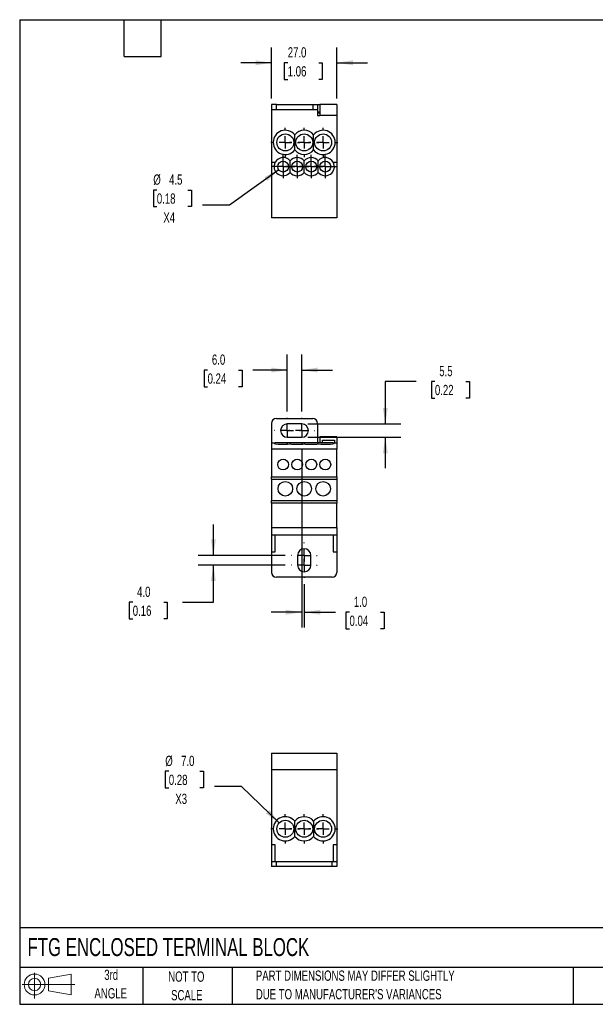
# Model space of a CAD drawing. Header units: millimetres. Extents: x 13 to 546, y 13 to 419.
# Tile 1 of 2: x 13 to 250, y 13 to 419. Entities that reach past the tile are written whole.
import ezdxf

# ---------------------------------------------------------------- set-up
doc = ezdxf.new("R2010")
doc.units = ezdxf.units.MM
doc.header["$LTSCALE"] = 2
doc.linetypes.add('CENTERX2', pattern=[20.32, 12.7, -2.54, 2.54, -2.54])
doc.layers.add('CENTER', color=40, linetype='CENTERX2')
doc.layers.add('SLD-DEFPOINTS', color=7, linetype='Continuous')
doc.layers.add('DIMENSIONS', color=140, linetype='Continuous', lineweight=25)
doc.layers.add('TEXT', color=140, linetype='Continuous', lineweight=25)
doc.styles.add('SLDTEXTSTYLE0', font='TXT', dxfattribs={"width": 0.7})
doc.dimstyles.new('SLDDIMSTYLE0', dxfattribs={"dimtxt": 4.316016, "dimasz": 6.604, "dimexe": 0, "dimexo": 0.0625, "dimgap": 1.079004, "dimtad": 0, "dimtih": 1, "dimtoh": 1, "dimrnd": 1e-09, "dimzin": 4, "dimdsep": 46, "dimtxsty": 'SLDTEXTSTYLE0', "dimsah": 1, "dimcen": 0.09, "dimadec": 0, "dimazin": 1, "dimtfac": 1, "dimtmove": 0, "dimatfit": 0, "dimfxl": 0, "dimfrac": 2, "dimtolj": 1, "dimtzin": 12, "dimarcsym": 0})
doc.dimstyles.new('SLDDIMSTYLE1', dxfattribs={"dimtxt": 4.316016, "dimasz": 6.604, "dimexe": 0, "dimexo": 0.0625, "dimgap": 1.079004, "dimtad": 0, "dimtih": 1, "dimtoh": 1, "dimrnd": 1e-09, "dimzin": 12, "dimdsep": 46, "dimtxsty": 'SLDTEXTSTYLE0', "dimsah": 1, "dimcen": 0.09, "dimadec": 0, "dimazin": 3, "dimtfac": 1, "dimtmove": 0, "dimatfit": 0, "dimfxl": 0, "dimfrac": 2, "dimtolj": 1, "dimtzin": 12, "dimarcsym": 0})
doc.dimstyles.new('SLDDIMSTYLE3', dxfattribs={"dimtxt": 4.316016, "dimasz": 6.604, "dimexe": 0, "dimexo": 0.0625, "dimgap": 1.079004, "dimtad": 0, "dimtih": 1, "dimtoh": 1, "dimrnd": 1e-09, "dimzin": 12, "dimdsep": 46, "dimtxsty": 'SLDTEXTSTYLE0', "dimsah": 1, "dimcen": 0, "dimadec": 0, "dimazin": 3, "dimtfac": 1, "dimtofl": 0, "dimtmove": 0, "dimatfit": 3, "dimfxl": 0, "dimfrac": 2, "dimtolj": 1, "dimtzin": 12, "dimarcsym": 0})
doc.dimstyles.new('SLDDIMSTYLE4', dxfattribs={"dimtxt": 4.316016, "dimasz": 6.604, "dimexe": 0, "dimexo": 0.0625, "dimgap": 1.079004, "dimtad": 0, "dimtih": 1, "dimtoh": 1, "dimrnd": 1e-09, "dimzin": 4, "dimdsep": 46, "dimtxsty": 'SLDTEXTSTYLE0', "dimsah": 1, "dimcen": 0, "dimadec": 0, "dimazin": 1, "dimtfac": 1, "dimtofl": 0, "dimtmove": 0, "dimatfit": 3, "dimfxl": 0, "dimfrac": 2, "dimtolj": 1, "dimtzin": 12, "dimarcsym": 0})

# ---------------------------------------------------------------- blocks, each defined once
blk = doc.blocks.new('Block11')
at = {"color": 7, "linetype": 'Continuous', "lineweight": 18}
for p, q in [((5.18, 10.62), (5.18, 0)), ((10.96, 8.33), (20.35, 10.06)), ((10.96, 3.19), (10.96, 8.33)), ((20.35, 10.06), (20.35, 1.46)), ((0, 5.76), (21.75, 5.76)), ((10.96, 3.19), (20.35, 1.46))]:
    blk.add_line(p, q, dxfattribs=at)
for radius in [4.3, 2.57]:
    blk.add_circle((5.18, 5.76), radius, dxfattribs=at)
blk = doc.blocks.new('Block12')
at = {"layer": 'SLD-DEFPOINTS'}
blk.add_blockref('Block11', (0, 0), dxfattribs=at)
blk = doc.blocks.new('_D')
at = {"layer": 'DIMENSIONS'}
for p, q in [((92.71, 197.99), (92.71, 210.69)), ((122.39, 197.99), (86.36, 197.99)), ((122.39, 193.99), (86.36, 193.99)), ((92.71, 178.67), (92.71, 193.99)), ((59.4, 178.67), (57.95, 178.67)), ((57.95, 178.67), (57.95, 171.81)), ((72.23, 178.67), (73.68, 178.67)), ((73.68, 178.67), (73.68, 171.81)), ((80.01, 178.67), (92.71, 178.67)), ((57.95, 171.81), (59.4, 171.81)), ((73.68, 171.81), (72.23, 171.81))]:
    blk.add_line(p, q, dxfattribs=at)
for points in [[(92.71, 197.99), (93.73, 204.59), (91.7, 204.59)], [(92.71, 193.99), (91.7, 187.39), (93.73, 187.39)]]:
    blk.add_solid(points, dxfattribs=at)
at = {"layer": 'DIMENSIONS', "char_height": 4.233, "attachment_point": 1, "style": 'SLDTEXTSTYLE0'}
for s, insert in [('4.0', (61.2, 185.09)), ('0.16', (59.4, 177.27))]:
    blk.add_mtext(s, dxfattribs=dict(at, insert=insert))
blk = doc.blocks.new('_D_1')
at = {"layer": 'DIMENSIONS'}
for p, q in [((123.22, 257.32), (123.22, 280.84)), ((129.22, 257.32), (129.22, 280.84)), ((90.31, 274.49), (88.86, 274.49)), ((88.86, 274.49), (88.86, 267.63)), ((103.13, 274.49), (104.58, 274.49)), ((104.58, 274.49), (104.58, 267.63)), ((123.22, 274.49), (108.98, 274.49)), ((129.22, 274.49), (141.92, 274.49)), ((88.86, 267.63), (90.31, 267.63)), ((104.58, 267.63), (103.13, 267.63))]:
    blk.add_line(p, q, dxfattribs=at)
for points in [[(123.22, 274.49), (116.62, 275.51), (116.62, 273.47)], [(129.22, 274.49), (135.82, 273.47), (135.82, 275.51)]]:
    blk.add_solid(points, dxfattribs=at)
at = {"layer": 'DIMENSIONS', "char_height": 4.233, "attachment_point": 1, "style": 'SLDTEXTSTYLE0'}
for s, insert in [('6.0', (92.1, 280.91)), ('0.24', (90.31, 273.09))]:
    blk.add_mtext(s, dxfattribs=dict(at, insert=insert))
blk = doc.blocks.new('_D_2')
at = {"layer": 'DIMENSIONS'}
for p, q in [((129.22, 241.66), (129.22, 168.18)), ((130.22, 186.16), (130.22, 168.18)), ((129.22, 174.53), (116.52, 174.53)), ((130.22, 174.53), (143.08, 174.53)), ((148.93, 174.53), (147.48, 174.53)), ((147.48, 174.53), (147.48, 167.67)), ((161.75, 174.53), (163.2, 174.53)), ((163.2, 174.53), (163.2, 167.67)), ((147.48, 167.67), (148.93, 167.67)), ((163.2, 167.67), (161.75, 167.67))]:
    blk.add_line(p, q, dxfattribs=at)
for points in [[(129.22, 174.53), (122.62, 175.54), (122.62, 173.51)], [(130.22, 174.53), (136.82, 173.51), (136.82, 175.54)]]:
    blk.add_solid(points, dxfattribs=at)
at = {"layer": 'DIMENSIONS', "char_height": 4.233, "attachment_point": 1, "style": 'SLDTEXTSTYLE0'}
for s, insert in [('1.0', (150.72, 180.95)), ('0.04', (148.93, 173.12))]:
    blk.add_mtext(s, dxfattribs=dict(at, insert=insert))
blk = doc.blocks.new('_D_3')
at = {"layer": 'DIMENSIONS'}
for p, q in [((176.42, 269.77), (163.72, 269.77)), ((163.72, 269.77), (163.72, 252.24)), ((184.2, 269.77), (182.75, 269.77)), ((182.75, 269.77), (182.75, 262.91)), ((197.03, 269.77), (198.48, 269.77)), ((198.48, 269.77), (198.48, 262.91)), ((182.75, 262.91), (184.2, 262.91)), ((198.48, 262.91), (197.03, 262.91)), ((131.76, 252.24), (170.07, 252.24)), ((131.76, 246.74), (170.07, 246.74)), ((163.72, 246.74), (163.72, 234.04))]:
    blk.add_line(p, q, dxfattribs=at)
for points in [[(163.72, 252.24), (164.74, 258.84), (162.7, 258.84)], [(163.72, 246.74), (162.7, 240.14), (164.74, 240.14)]]:
    blk.add_solid(points, dxfattribs=at)
at = {"layer": 'DIMENSIONS', "char_height": 4.233, "attachment_point": 1, "style": 'SLDTEXTSTYLE0'}
for s, insert in [('5.5', (186, 276.19)), ('0.22', (184.2, 268.37))]:
    blk.add_mtext(s, dxfattribs=dict(at, insert=insert))
blk = doc.blocks.new('SW_CENTERMARKSYMBOL_0')
at = {"layer": 'CENTER', "color": 0}
for p, q in [((0, 5.08), (0, 5.29)), ((-5.08, 0), (-5.29, 0)), ((0, 0), (-2.54, 0)), ((0, 0), (0, 2.54)), ((0, 0), (0, -2.54)), ((0, 0), (2.54, 0)), ((5.08, 0), (5.29, 0)), ((0, -5.08), (0, -5.29))]:
    blk.add_line(p, q, dxfattribs=at)
blk = doc.blocks.new('SW_CENTERMARKSYMBOL_1')
at = {"layer": 'CENTER', "color": 0}
for p, q in [((0, 5.08), (0, 5.29)), ((-5.08, 0), (-5.29, 0)), ((0, 0), (-2.54, 0)), ((0, 0), (0, 2.54)), ((0, 0), (0, -2.54)), ((0, 0), (2.54, 0)), ((5.08, 0), (5.29, 0)), ((0, -5.08), (0, -5.29))]:
    blk.add_line(p, q, dxfattribs=at)
blk = doc.blocks.new('SW_CENTERMARKSYMBOL_2')
at = {"layer": 'CENTER', "color": 0}
for p, q in [((0, 5.08), (0, 5.29)), ((-5.08, 0), (-5.29, 0)), ((0, 0), (-2.54, 0)), ((0, 0), (0, 2.54)), ((0, 0), (0, -2.54)), ((0, 0), (2.54, 0)), ((5.08, 0), (5.29, 0)), ((0, -5.08), (0, -5.29))]:
    blk.add_line(p, q, dxfattribs=at)
blk = doc.blocks.new('SW_CENTERMARKSYMBOL_3')
at = {"layer": 'CENTER', "color": 0}
for p, q in [((0, 5.08), (0, 5.29)), ((-5.08, 0), (-5.29, 0)), ((0, 0), (-2.54, 0)), ((0, 0), (0, 2.54)), ((0, 0), (0, -2.54)), ((0, 0), (2.54, 0)), ((5.08, 0), (5.29, 0)), ((0, -5.08), (0, -5.29))]:
    blk.add_line(p, q, dxfattribs=at)
blk = doc.blocks.new('_D_8')
at = {"layer": 'DIMENSIONS'}
for p, q in [((116.72, 386.6), (116.72, 407.66)), ((143.72, 386.6), (143.72, 407.66)), ((116.72, 401.31), (104.02, 401.31)), ((123.41, 401.31), (121.96, 401.31)), ((121.96, 401.31), (121.96, 394.45)), ((136.23, 401.31), (137.68, 401.31)), ((137.68, 401.31), (137.68, 394.45)), ((143.72, 401.31), (156.42, 401.31)), ((121.96, 394.45), (123.41, 394.45)), ((137.68, 394.45), (136.23, 394.45))]:
    blk.add_line(p, q, dxfattribs=at)
for points in [[(116.72, 401.31), (110.12, 402.33), (110.12, 400.3)], [(143.72, 401.31), (150.32, 400.3), (150.32, 402.33)]]:
    blk.add_solid(points, dxfattribs=at)
at = {"layer": 'DIMENSIONS', "char_height": 4.233, "attachment_point": 1, "style": 'SLDTEXTSTYLE0'}
for s, insert in [('27.0', (123.41, 407.74)), ('1.06', (123.41, 399.91))]:
    blk.add_mtext(s, dxfattribs=dict(at, insert=insert))
blk = doc.blocks.new('_D_9')
at = {"layer": 'DIMENSIONS'}
for p, q in [((119.69, 357.15), (99.37, 342.53)), ((69.35, 348.79), (67.91, 348.79)), ((67.91, 348.79), (67.91, 341.93)), ((82.18, 348.79), (83.63, 348.79)), ((83.63, 348.79), (83.63, 341.93)), ((67.91, 341.93), (69.35, 341.93)), ((83.63, 341.93), (82.18, 341.93)), ((99.37, 342.53), (88.25, 342.53))]:
    blk.add_line(p, q, dxfattribs=at)
blk.add_solid([(119.69, 357.15), (113.74, 354.12), (114.93, 352.47)], dxfattribs=at)
at = {"layer": 'DIMENSIONS', "char_height": 4.233, "attachment_point": 1, "style": 'SLDTEXTSTYLE0'}
for s, insert in [('%%c', (67.89, 355.22)), ('4.5', (74.41, 355.22)), ('0.18', (69.35, 347.39)), ('X4', (72.04, 339.56))]:
    blk.add_mtext(s, dxfattribs=dict(at, insert=insert))
blk = doc.blocks.new('SW_CENTERMARKSYMBOL_4')
at = {"layer": 'CENTER', "color": 0}
for p, q in [((0, 2.54), (0, 4.79)), ((-2.54, 0), (-4.79, 0)), ((0, 0), (-2.54, 0)), ((0, 0), (0, 2.54)), ((0, 0), (0, -2.54)), ((0, 0), (2.54, 0)), ((2.54, 0), (4.79, 0)), ((0, -2.54), (0, -4.79))]:
    blk.add_line(p, q, dxfattribs=at)
blk = doc.blocks.new('SW_CENTERMARKSYMBOL_5')
at = {"layer": 'CENTER', "color": 0}
for p, q in [((0, 2.54), (0, 4.79)), ((-2.54, 0), (-4.79, 0)), ((0, 0), (-2.54, 0)), ((0, 0), (0, 2.54)), ((0, 0), (0, -2.54)), ((0, 0), (2.54, 0)), ((2.54, 0), (4.79, 0)), ((0, -2.54), (0, -4.79))]:
    blk.add_line(p, q, dxfattribs=at)
blk = doc.blocks.new('SW_CENTERMARKSYMBOL_6')
at = {"layer": 'CENTER', "color": 0}
for p, q in [((0, 2.54), (0, 4.79)), ((-2.54, 0), (-4.79, 0)), ((0, 0), (-2.54, 0)), ((0, 0), (0, 2.54)), ((0, 0), (0, -2.54)), ((0, 0), (2.54, 0)), ((2.54, 0), (4.79, 0)), ((0, -2.54), (0, -4.79))]:
    blk.add_line(p, q, dxfattribs=at)
blk = doc.blocks.new('SW_CENTERMARKSYMBOL_7')
at = {"layer": 'CENTER', "color": 0}
for p, q in [((0, 2.54), (0, 4.79)), ((-2.54, 0), (-4.79, 0)), ((0, 0), (-2.54, 0)), ((0, 0), (0, 2.54)), ((0, 0), (0, -2.54)), ((0, 0), (2.54, 0)), ((2.54, 0), (4.79, 0)), ((0, -2.54), (0, -4.79))]:
    blk.add_line(p, q, dxfattribs=at)
blk = doc.blocks.new('SW_CENTERMARKSYMBOL_8')
at = {"layer": 'CENTER', "color": 0}
for p, q in [((0, 5.08), (0, 6.04)), ((-5.08, 0), (-6.04, 0)), ((0, 0), (-2.54, 0)), ((0, 0), (0, 2.54)), ((0, 0), (0, -2.54)), ((0, 0), (2.54, 0)), ((5.08, 0), (6.04, 0)), ((0, -5.08), (0, -6.04))]:
    blk.add_line(p, q, dxfattribs=at)
blk = doc.blocks.new('SW_CENTERMARKSYMBOL_9')
at = {"layer": 'CENTER', "color": 0}
for p, q in [((0, 5.08), (0, 6.04)), ((-5.08, 0), (-6.04, 0)), ((0, 0), (-2.54, 0)), ((0, 0), (0, 2.54)), ((0, 0), (0, -2.54)), ((0, 0), (2.54, 0)), ((5.08, 0), (6.04, 0)), ((0, -5.08), (0, -6.04))]:
    blk.add_line(p, q, dxfattribs=at)
blk = doc.blocks.new('SW_CENTERMARKSYMBOL_10')
at = {"layer": 'CENTER', "color": 0}
for p, q in [((0, 5.08), (0, 6.04)), ((-5.08, 0), (-6.04, 0)), ((0, 0), (-2.54, 0)), ((0, 0), (0, 2.54)), ((0, 0), (0, -2.54)), ((0, 0), (2.54, 0)), ((5.08, 0), (6.04, 0)), ((0, -5.08), (0, -6.04))]:
    blk.add_line(p, q, dxfattribs=at)
blk = doc.blocks.new('_D_10')
at = {"layer": 'DIMENSIONS'}
for p, q in [((74.3, 108.87), (72.85, 108.87)), ((72.85, 108.87), (72.85, 102.01)), ((87.13, 108.87), (88.58, 108.87)), ((88.58, 108.87), (88.58, 102.01)), ((72.85, 102.01), (74.3, 102.01)), ((88.58, 102.01), (87.13, 102.01)), ((104.31, 102.6), (93.2, 102.6)), ((119.9, 87.57), (104.31, 102.6))]:
    blk.add_line(p, q, dxfattribs=at)
blk.add_solid([(119.9, 87.57), (115.85, 92.88), (114.44, 91.42)], dxfattribs=at)
at = {"layer": 'DIMENSIONS', "char_height": 4.233, "attachment_point": 1, "style": 'SLDTEXTSTYLE0'}
for s, insert in [('%%c', (72.84, 115.29)), ('7.0', (79.36, 115.29)), ('0.28', (74.3, 107.46)), ('X3', (76.99, 99.64))]:
    blk.add_mtext(s, dxfattribs=dict(at, insert=insert))
blk = doc.blocks.new('SW_CENTERMARKSYMBOL_11')
at = {"layer": 'CENTER', "color": 0}
for p, q in [((0, 5.08), (0, 6.04)), ((-5.08, 0), (-6.04, 0)), ((0, 0), (-2.54, 0)), ((0, 0), (0, 2.54)), ((0, 0), (0, -2.54)), ((0, 0), (2.54, 0)), ((5.08, 0), (6.04, 0)), ((0, -5.08), (0, -6.04))]:
    blk.add_line(p, q, dxfattribs=at)
blk = doc.blocks.new('SW_CENTERMARKSYMBOL_12')
at = {"layer": 'CENTER', "color": 0}
for p, q in [((0, 5.08), (0, 6.04)), ((-5.08, 0), (-6.04, 0)), ((0, 0), (-2.54, 0)), ((0, 0), (0, 2.54)), ((0, 0), (0, -2.54)), ((0, 0), (2.54, 0)), ((5.08, 0), (6.04, 0)), ((0, -5.08), (0, -6.04))]:
    blk.add_line(p, q, dxfattribs=at)
blk = doc.blocks.new('SW_CENTERMARKSYMBOL_13')
at = {"layer": 'CENTER', "color": 0}
for p, q in [((0, 5.08), (0, 6.04)), ((-5.08, 0), (-6.04, 0)), ((0, 0), (-2.54, 0)), ((0, 0), (0, 2.54)), ((0, 0), (0, -2.54)), ((0, 0), (2.54, 0)), ((5.08, 0), (6.04, 0)), ((0, -5.08), (0, -6.04))]:
    blk.add_line(p, q, dxfattribs=at)

msp = doc.modelspace()

# ---------------------------------------------------------------- linework, layer by layer
for p, q in [((116.719, 384.063), (116.719, 382.063)), ((118.719, 384.063), (116.719, 384.063)), ((116.719, 382.063), (118.719, 382.063)), ((116.719, 382.063), (116.719, 360.263)), ((118.719, 382.063), (118.719, 384.063)), ((118.719, 384.063), (133.719, 384.063)), ((118.719, 382.063), (133.719, 382.063)), ((133.719, 384.063), (133.719, 382.063)), ((133.719, 384.063), (135.719, 384.063)), ((133.719, 382.063), (135.719, 382.063)), ((135.719, 384.063), (135.719, 382.063)), ((135.719, 384.063), (136.719, 384.063)), ((135.719, 382.063), (135.719, 379.563)), ((136.719, 384.063), (136.719, 379.563)), ((143.719, 384.063), (136.719, 384.063)), ((143.719, 384.063), (143.719, 379.563)), ((135.719, 381.063), (136.719, 381.063)), ((136.719, 380.563), (135.719, 380.563)), ((135.719, 379.563), (136.719, 379.563)), ((143.719, 379.563), (136.719, 379.563)), ((143.719, 379.563), (143.719, 360.263)), ((116.719, 360.263), (118.229, 360.263)), ((116.719, 360.263), (116.719, 337.263)), ((142.209, 360.263), (143.719, 360.263)), ((143.719, 360.263), (143.719, 337.263)), ((143.719, 337.263), (116.719, 337.263)), ((116.719, 252.491), (116.719, 244.491)), ((118.719, 254.491), (133.719, 254.491)), ((129.219, 252.241), (123.219, 252.241)), ((135.719, 252.491), (135.719, 244.491)), ((116.719, 244.491), (118.229, 244.491)), ((116.719, 244.491), (116.719, 241.901)), ((124.419, 244.491), (118.229, 244.491)), ((123.219, 246.741), (129.219, 246.741)), ((124.419, 244.491), (124.419, 244.02)), ((130.219, 244.491), (124.419, 244.491)), ((130.219, 244.491), (130.219, 244.02)), ((136.019, 244.491), (130.219, 244.491)), ((136.019, 244.02), (136.019, 244.491)), ((142.209, 244.491), (136.019, 244.491)), ((136.719, 246.991), (136.719, 244.491)), ((143.719, 246.991), (136.719, 246.991)), ((137.719, 245.491), (142.719, 245.491)), ((137.719, 244.491), (137.719, 245.491)), ((142.209, 244.491), (143.719, 244.491)), ((142.719, 245.491), (142.719, 244.491)), ((143.719, 246.991), (143.719, 244.491)), ((143.719, 244.491), (143.719, 241.901)), ((143.719, 241.901), (116.719, 241.901)), ((116.719, 241.901), (116.719, 230.391)), ((143.719, 230.391), (143.719, 241.901)), ((116.719, 230.391), (143.719, 230.391)), ((116.719, 229.391), (116.719, 230.391)), ((116.719, 229.391), (143.719, 229.391)), ((116.719, 229.391), (116.719, 220.491)), ((143.719, 230.391), (143.719, 229.391)), ((143.719, 229.391), (143.719, 220.491)), ((143.719, 220.491), (116.719, 220.491)), ((116.719, 219.491), (116.719, 220.491)), ((143.719, 219.491), (116.719, 219.491)), ((116.719, 219.491), (116.719, 209.491)), ((143.719, 220.491), (143.719, 219.491)), ((143.719, 209.491), (143.719, 219.491)), ((116.719, 209.491), (143.719, 209.491)), ((116.719, 209.491), (116.719, 206.491)), ((143.719, 209.491), (143.719, 206.491)), ((116.719, 206.491), (143.719, 206.491)), ((116.719, 206.491), (116.719, 199.491)), ((118.219, 199.491), (118.219, 206.491)), ((142.219, 206.491), (142.219, 199.491)), ((143.719, 206.491), (143.719, 199.491)), ((116.719, 199.491), (118.219, 199.491)), ((116.719, 199.491), (116.719, 190.991)), ((142.219, 199.491), (143.719, 199.491)), ((143.719, 199.491), (143.719, 190.991)), ((127.469, 197.991), (127.469, 193.991)), ((132.969, 193.991), (132.969, 197.991)), ((141.719, 188.991), (118.719, 188.991)), ((116.719, 116.336), (143.719, 116.336)), ((116.719, 116.336), (116.719, 109.586)), ((143.719, 116.336), (143.719, 109.586)), ((116.719, 109.586), (143.719, 109.586)), ((116.719, 109.586), (116.719, 78.536)), ((143.719, 109.586), (143.719, 78.536)), ((118.219, 78.536), (116.719, 78.536)), ((116.719, 78.536), (116.719, 71.536)), ((118.219, 71.536), (118.219, 78.536)), ((142.219, 78.536), (142.219, 71.536)), ((143.719, 78.536), (142.219, 78.536)), ((143.719, 78.536), (143.719, 71.536)), ((116.719, 71.536), (116.719, 69.536)), ((118.719, 71.536), (116.719, 71.536)), ((118.719, 69.536), (116.719, 69.536)), ((118.719, 69.536), (118.719, 71.536)), ((141.719, 71.536), (118.719, 71.536)), ((141.719, 69.536), (118.719, 69.536)), ((141.719, 69.536), (141.719, 71.536)), ((143.719, 71.536), (141.719, 71.536)), ((143.719, 69.536), (141.719, 69.536)), ((143.719, 71.536), (143.719, 69.536))]:
    msp.add_line(p, q)
for centre, radius in [((122.419, 368.463), 3.5), ((130.219, 368.463), 3.5), ((138.019, 368.463), 3.5), ((121.519, 358.463), 2.25), ((127.319, 358.463), 2.25), ((133.119, 358.463), 2.25), ((138.919, 358.463), 2.25), ((121.519, 235.491), 2.25), ((127.319, 235.491), 2.25), ((133.119, 235.491), 2.25), ((138.919, 235.491), 2.25), ((122.419, 225.491), 3), ((130.219, 225.491), 3), ((138.019, 225.491), 3), ((122.419, 85.136), 3.5), ((130.219, 85.136), 3.5), ((138.019, 85.136), 3.5)]:
    msp.add_circle(centre, radius)
for centre, radius, start, end in [((122.419, 368.463), 5, 38.73942, 321.26058), ((130.219, 368.463), 5, 38.73942, 141.26058), ((138.019, 368.463), 5, 218.73942, 141.26058), ((121.519, 358.463), 3.75, 39.34583, 151.3146), ((127.319, 358.463), 3.75, 39.34583, 140.65417), ((130.219, 368.463), 5, 218.73942, 321.26058), ((133.119, 358.463), 3.75, 39.34583, 140.65417), ((138.919, 358.463), 3.75, 28.6854, 140.65417), ((121.519, 358.463), 3.75, 151.3146, 320.65417), ((138.919, 358.463), 3.75, 219.34583, 28.6854), ((127.319, 358.463), 3.75, 219.34583, 320.65417), ((133.119, 358.463), 3.75, 219.34583, 320.65417), ((118.719, 252.491), 2, 90, 180), ((123.219, 249.491), 2.75, 90, 270), ((129.219, 249.491), 2.75, 270, 90), ((133.719, 252.491), 2, 0, 90), ((130.219, 197.991), 2.75, 0, 180), ((130.219, 193.991), 2.75, 180, 0), ((118.719, 190.991), 2, 180, 270), ((141.719, 190.991), 2, 270, 0), ((122.419, 85.136), 5, 38.73942, 321.26058), ((130.219, 85.136), 5, 38.73942, 141.26058), ((138.019, 85.136), 5, 218.73942, 141.26058), ((130.219, 85.136), 5, 218.73942, 321.26058)]:
    msp.add_arc(centre, radius, start, end)
for centre, start_param, end_param in [((121.519, 244.288), 2.6409379, 5.596471), ((127.319, 244.288), 3.8283069, 5.596471), ((133.119, 244.288), 3.8283069, 5.596471), ((138.919, 244.288), 3.8283069, 6.78384)]:
    msp.add_ellipse(centre, major_axis=(3.75, 0), ratio=0.1126126, start_param=start_param, end_param=end_param)
for points, knots in [([(126.319, 365.334), (126.319, 365.555), (126.319, 365.782), (126.319, 366.255), (126.319, 366.5), (126.319, 367.02), (126.319, 367.291), (126.319, 367.719), (126.319, 367.867), (126.319, 368.164), (126.319, 368.313), (126.319, 368.612), (126.319, 368.764), (126.319, 369.061), (126.319, 369.206), (126.319, 369.635), (126.319, 369.909), (126.319, 370.424), (126.319, 370.669), (126.319, 371.142), (126.319, 371.37), (126.319, 371.591)], [0, 0, 0, 0, 0.125, 0.125, 0.25, 0.25, 0.375, 0.375, 0.4375, 0.4375, 0.5, 0.5, 0.5625, 0.5625, 0.625, 0.625, 0.75, 0.75, 0.875, 0.875, 1, 1, 1, 1]), ([(134.119, 365.334), (134.119, 365.555), (134.119, 365.782), (134.119, 366.255), (134.119, 366.5), (134.119, 367.02), (134.119, 367.291), (134.119, 367.719), (134.119, 367.867), (134.119, 368.164), (134.119, 368.313), (134.119, 368.612), (134.119, 368.764), (134.119, 369.061), (134.119, 369.206), (134.119, 369.635), (134.119, 369.909), (134.119, 370.424), (134.119, 370.669), (134.119, 371.142), (134.119, 371.37), (134.119, 371.591)], [0, 0, 0, 0, 0.125, 0.125, 0.25, 0.25, 0.375, 0.375, 0.4375, 0.4375, 0.5, 0.5, 0.5625, 0.5625, 0.625, 0.625, 0.75, 0.75, 0.875, 0.875, 1, 1, 1, 1]), ([(124.419, 356.085), (124.419, 356.421), (124.419, 356.772), (124.419, 357.364), (124.419, 357.57), (124.419, 357.896), (124.419, 358.009), (124.419, 358.234), (124.419, 358.348), (124.419, 358.577), (124.419, 358.693), (124.419, 358.919), (124.419, 359.029), (124.419, 359.356), (124.419, 359.563), (124.419, 360.15), (124.419, 360.504), (124.419, 360.84)], [0, 0, 0, 0, 0.25, 0.25, 0.375, 0.375, 0.4375, 0.4375, 0.5, 0.5, 0.5625, 0.5625, 0.625, 0.625, 0.75, 0.75, 1, 1, 1, 1]), ([(130.219, 356.085), (130.219, 356.421), (130.219, 356.772), (130.219, 357.364), (130.219, 357.57), (130.219, 357.896), (130.219, 358.009), (130.219, 358.234), (130.219, 358.348), (130.219, 358.577), (130.219, 358.693), (130.219, 358.919), (130.219, 359.029), (130.219, 359.356), (130.219, 359.563), (130.219, 360.15), (130.219, 360.504), (130.219, 360.84)], [0, 0, 0, 0, 0.25, 0.25, 0.375, 0.375, 0.4375, 0.4375, 0.5, 0.5, 0.5625, 0.5625, 0.625, 0.625, 0.75, 0.75, 1, 1, 1, 1]), ([(136.019, 356.085), (136.019, 356.421), (136.019, 356.772), (136.019, 357.364), (136.019, 357.57), (136.019, 357.896), (136.019, 358.009), (136.019, 358.234), (136.019, 358.348), (136.019, 358.577), (136.019, 358.693), (136.019, 358.919), (136.019, 359.029), (136.019, 359.356), (136.019, 359.563), (136.019, 360.15), (136.019, 360.504), (136.019, 360.84)], [0, 0, 0, 0, 0.25, 0.25, 0.375, 0.375, 0.4375, 0.4375, 0.5, 0.5, 0.5625, 0.5625, 0.625, 0.625, 0.75, 0.75, 1, 1, 1, 1]), ([(126.319, 82.007), (126.319, 82.228), (126.319, 82.456), (126.319, 82.928), (126.319, 83.173), (126.319, 83.693), (126.319, 83.964), (126.319, 84.392), (126.319, 84.54), (126.319, 84.837), (126.319, 84.986), (126.319, 85.285), (126.319, 85.437), (126.319, 85.734), (126.319, 85.879), (126.319, 86.308), (126.319, 86.582), (126.319, 87.097), (126.319, 87.342), (126.319, 87.815), (126.319, 88.043), (126.319, 88.265)], [0, 0, 0, 0, 0.125, 0.125, 0.25, 0.25, 0.375, 0.375, 0.4375, 0.4375, 0.5, 0.5, 0.5625, 0.5625, 0.625, 0.625, 0.75, 0.75, 0.875, 0.875, 1, 1, 1, 1]), ([(134.119, 88.265), (134.119, 88.043), (134.119, 87.816), (134.119, 87.343), (134.119, 87.098), (134.119, 86.579), (134.119, 86.307), (134.119, 85.879), (134.119, 85.731), (134.119, 85.435), (134.119, 85.286), (134.119, 84.986), (134.119, 84.834), (134.119, 84.537), (134.119, 84.392), (134.119, 83.964), (134.119, 83.689), (134.119, 83.174), (134.119, 82.93), (134.119, 82.456), (134.119, 82.228), (134.119, 82.007)], [0, 0, 0, 0, 0.125, 0.125, 0.25, 0.25, 0.375, 0.375, 0.4375, 0.4375, 0.5, 0.5, 0.5625, 0.5625, 0.625, 0.625, 0.75, 0.75, 0.875, 0.875, 1, 1, 1, 1])]:
    msp.add_open_spline(points, degree=3, knots=knots)
at = {"layer": 'TEXT'}
for p, q in [((12.7, 419.1), (546.1, 419.1)), ((12.7, 419.1), (12.7, 12.7)), ((55.88, 403.86), (55.88, 419.1)), ((71.12, 403.86), (71.12, 419.1)), ((55.88, 403.86), (71.12, 403.86)), ((546.1, 44.252), (12.7, 44.252)), ((546.1, 27.94), (12.7, 27.94)), ((63.5, 27.94), (63.5, 12.7)), ((100.423, 27.94), (100.423, 12.7)), ((241.293, 27.94), (241.293, 12.7)), ((12.7, 12.7), (546.1, 12.7))]:
    msp.add_line(p, q, dxfattribs=at)

# ---------------------------------------------------------------- block references
at = {"layer": 'CENTER'}
for name, p in [('SW_CENTERMARKSYMBOL_8', (122.419, 368.463)), ('SW_CENTERMARKSYMBOL_10', (130.219, 368.463)), ('SW_CENTERMARKSYMBOL_9', (138.019, 368.463)), ('SW_CENTERMARKSYMBOL_4', (121.519, 358.463)), ('SW_CENTERMARKSYMBOL_5', (127.319, 358.463)), ('SW_CENTERMARKSYMBOL_6', (133.119, 358.463)), ('SW_CENTERMARKSYMBOL_7', (138.919, 358.463)), ('SW_CENTERMARKSYMBOL_0', (123.219, 249.491)), ('SW_CENTERMARKSYMBOL_1', (129.219, 249.491)), ('SW_CENTERMARKSYMBOL_2', (130.219, 197.991)), ('SW_CENTERMARKSYMBOL_3', (130.219, 193.991)), ('SW_CENTERMARKSYMBOL_11', (122.419, 85.136)), ('SW_CENTERMARKSYMBOL_13', (130.219, 85.136)), ('SW_CENTERMARKSYMBOL_12', (138.019, 85.136))]:
    msp.add_blockref(name, p, dxfattribs=at)
at = {"layer": 'SLD-DEFPOINTS'}
msp.add_blockref('Block12', (13.676, 15.108), dxfattribs=at)

# ---------------------------------------------------------------- texts
at = {"layer": 'TEXT', "style": 'SLDTEXTSTYLE0'}
for s, insert, char_height, attachment_point in [('FTG ENCLOSED TERMINAL BLOCK', (15.931, 40.03), 7.40833, 1), ('3rd', (50.493, 27.001), 4.2333, 2), ('NOT TO', (81.537, 26.252), 4.2333, 2), ('PART DIMENSIONS MAY DIFFER SLIGHTLY', (110.239, 26.642), 4.23333, 1), ('ANGLE', (50.298, 19.357), 4.2333, 2), ('SCALE', (81.729, 18.608), 4.2333, 2), ("DUE TO MANUFACTURER'S VARIANCES", (110.239, 18.997), 4.23333, 1)]:
    msp.add_mtext(s, dxfattribs=dict(at, insert=insert, char_height=char_height, attachment_point=attachment_point))

# ---------------------------------------------------------------- dimensions: what is measured, and where the dimension line sits
at = {"layer": 'DIMENSIONS'}
for base, p1, p2, picture, middle in [((143.719, 401.313), (116.719, 384.063), (143.719, 384.063), '_D_8', (129.819, 401.313)), ((123.219, 274.491), (129.219, 254.781), (123.219, 254.781), '_D_1', (96.719, 274.491)), ((129.219, 174.526), (130.219, 188.701), (129.219, 244.201), '_D_2', (155.34, 174.526))]:
    dim = msp.add_linear_dim(base=base, p1=p1, p2=p2, dimstyle='SLDDIMSTYLE0', dxfattribs=at)
    dim.commit()
    dim.dimension.update_dxf_attribs({"geometry": picture, "text_midpoint": middle, "dimtype": 160})
for p1, p2, text, dimstyle, picture, middle in [((123.346, 359.777), (119.693, 357.149), '<>\\PX4', 'SLDDIMSTYLE3', '_D_9', (75.767, 344.756)), ((124.938, 82.706), (119.9, 87.565), '<>\\PX3', 'SLDDIMSTYLE4', '_D_10', (80.714, 104.829))]:
    dim = msp.add_diameter_dim_2p(p1=p1, p2=p2, text=text, dimstyle=dimstyle, dxfattribs=at)
    dim.commit()
    dim.dimension.update_dxf_attribs({"geometry": picture, "text_midpoint": middle, "dimtype": 163})
for base, p1, p2, dimstyle, picture, middle in [((163.719, 246.741), (129.219, 252.241), (129.219, 246.741), 'SLDDIMSTYLE1', '_D_3', (163.719, 269.768)), ((92.713, 197.991), (124.929, 193.991), (124.929, 197.991), 'SLDDIMSTYLE0', '_D', (92.713, 178.668))]:
    dim = msp.add_linear_dim(base=base, p1=p1, p2=p2, angle=90, dimstyle=dimstyle, dxfattribs=at)
    dim.commit()
    dim.dimension.update_dxf_attribs({"geometry": picture, "text_midpoint": middle, "dimtype": 160})

doc.saveas('drawing.dxf')
